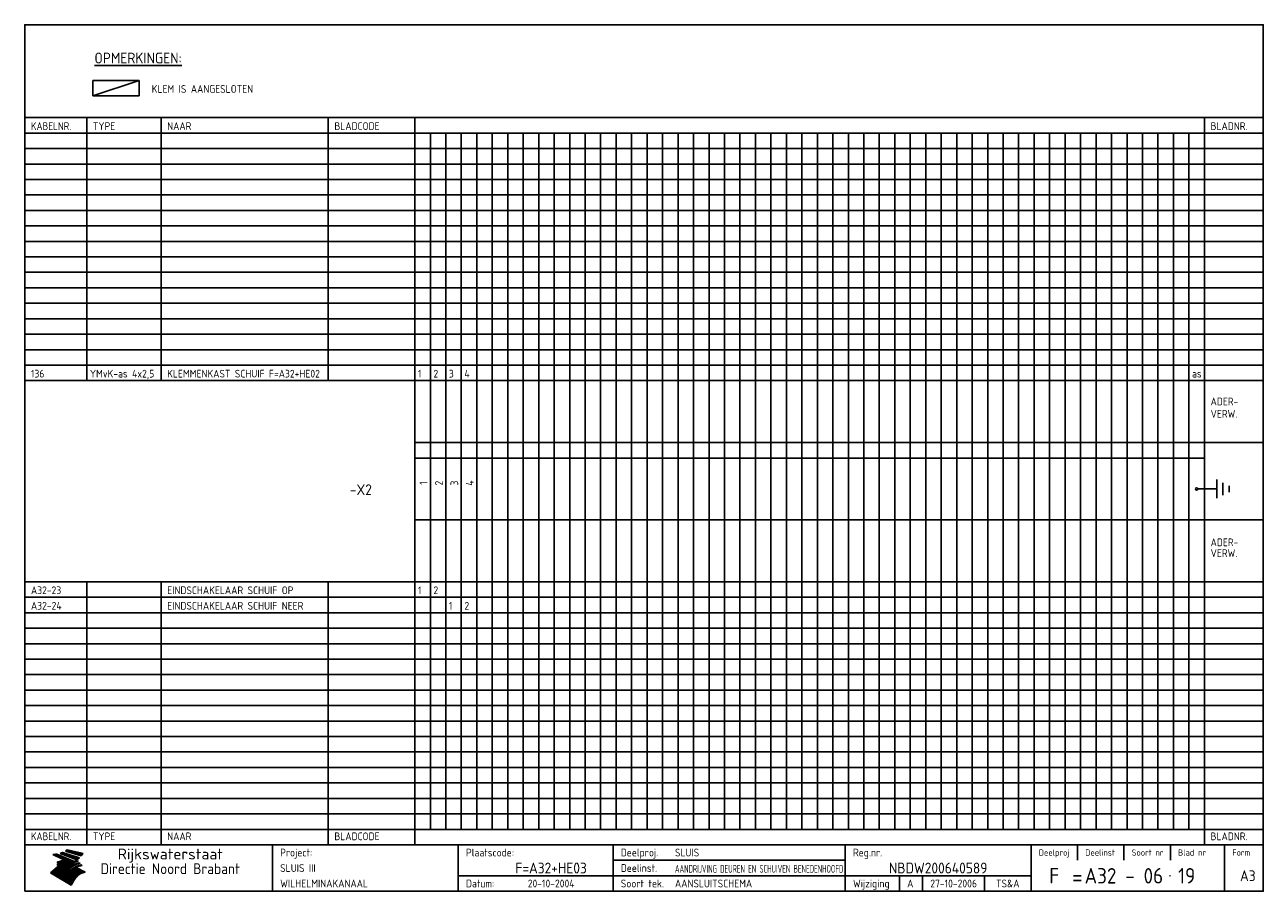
# Model space of a CAD drawing. Extents: x 10 to 410, y 10 to 290.
import ezdxf
from ezdxf.enums import TextEntityAlignment as Align

# ---------------------------------------------------------------- set-up
doc = ezdxf.new("R2010")
doc.units = 0
doc.header["$MEASUREMENT"] = 0
doc.linetypes.add('CENTRE', pattern=[50.8, 31.75, -6.35, 6.35, -6.35])
doc.layers.get('0').update_dxf_attribs({"linetype": 'CONTINUOUS'})
for name, color, linetype in [('0-25', 7, 'CONTINUOUS'), ('0-35', 2, 'CONTINUOUS'), ('0-50', 3, 'CONTINUOUS'), ('B-25', 7, 'CONTINUOUS'), ('B-35', 2, 'CONTINUOUS'), ('S-25', 7, 'CONTINUOUS'), ('S-35', 2, 'CONTINUOUS')]:
    doc.layers.add(name, color=color, linetype=linetype)
doc.styles.add('ISO', font='iso.shx')
doc.styles.get("Standard").update_dxf_attribs({"font": 'iso.shx'})

# ---------------------------------------------------------------- blocks, each defined once
blk = doc.blocks.new('rme15')
at = {"layer": '0-25'}
for p, q in [((410, 35), (10, 35)), ((410, 30), (10, 30)), ((350, 25), (350, 20)), ((365, 25), (365, 20)), ((380, 25), (380, 20)), ((200, 20), (275, 20)), ((150, 15), (335, 15)), ((292.5, 15), (292.5, 10)), ((300, 15), (300, 10)), ((320, 15), (320, 10))]:
    blk.add_line(p, q, dxfattribs=at)
at = {"layer": '0-25', "color": 7}
for p, q in [((19.1, 21.89), (25.12, 19)), ((19.1, 21.89), (25.12, 19)), ((19.17, 21.86), (20.7, 21.86)), ((19.29, 21.8), (20.83, 21.8)), ((19.4, 21.75), (20.96, 21.75)), ((19.52, 21.69), (21.09, 21.69)), ((19.64, 21.63), (21.22, 21.63)), ((19.74, 21.92), (20.56, 21.92)), ((19.75, 21.58), (21.36, 21.58)), ((19.87, 21.52), (21.49, 21.52)), ((19.99, 21.47), (21.62, 21.47)), ((20.11, 21.41), (21.75, 21.41)), ((20.22, 21.35), (21.88, 21.35)), ((20.25, 21.97), (20.43, 21.97)), ((20.34, 21.3), (22.02, 21.3)), ((20.38, 21.99), (26.02, 19.59)), ((20.38, 21.99), (26.02, 19.59)), ((20.46, 21.24), (22.15, 21.24)), ((20.57, 21.18), (22.28, 21.18)), ((20.69, 21.13), (22.41, 21.13)), ((20.81, 21.07), (22.55, 21.07)), ((20.92, 21.02), (22.68, 21.02)), ((21.04, 20.96), (22.81, 20.96)), ((21.16, 20.9), (22.94, 20.9)), ((21.27, 20.85), (23.07, 20.85)), ((21.39, 20.79), (23.21, 20.79)), ((21.47, 22.25), (26.83, 20.19)), ((21.47, 22.25), (26.83, 20.19)), ((21.49, 22.25), (23.07, 22.25)), ((21.51, 20.73), (23.34, 20.73)), ((21.6, 22.2), (23.25, 22.2)), ((21.63, 20.68), (23.47, 20.68)), ((21.65, 22.31), (22.89, 22.31)), ((21.74, 20.62), (23.6, 20.62)), ((21.75, 22.14), (23.42, 22.14)), ((21.8, 22.37), (22.71, 22.37)), ((21.86, 20.57), (23.73, 20.57)), ((21.9, 22.08), (23.6, 22.08)), ((21.94, 22.42), (22.53, 22.42)), ((21.98, 20.51), (23.87, 20.51)), ((22.04, 22.03), (23.78, 22.03)), ((22.06, 22.48), (22.36, 22.48)), ((22.09, 20.45), (24, 20.45)), ((22.18, 22.53), (27.65, 20.8)), ((22.18, 22.53), (27.65, 20.8)), ((22.19, 21.97), (23.96, 21.97)), ((22.21, 20.4), (24.13, 20.4)), ((22.33, 20.34), (24.26, 20.34)), ((22.34, 21.92), (24.13, 21.92)), ((22.37, 20), (23.08, 20)), ((22.44, 20.28), (24.4, 20.28)), ((22.48, 21.86), (24.31, 21.86)), ((22.49, 20.06), (23.04, 20.06)), ((22.56, 20.23), (24.53, 20.23)), ((22.61, 20.12), (22.93, 20.12)), ((22.63, 21.8), (24.49, 21.8)), ((22.68, 20.17), (24.66, 20.17)), ((22.71, 20.17), (22.82, 20.17)), ((23.11, 20.02), (22.77, 20.2)), ((23.11, 20.02), (22.77, 20.2)), ((22.78, 21.75), (24.67, 21.75)), ((22.79, 20.12), (24.79, 20.12)), ((22.91, 20.06), (24.92, 20.06)), ((22.92, 21.69), (24.85, 21.69)), ((23.03, 20), (25.06, 20)), ((23.07, 21.63), (25.02, 21.63)), ((23.14, 22.99), (28.22, 21.46)), ((23.14, 22.99), (28.22, 21.46)), ((23.15, 22.98), (25.33, 22.98)), ((23.22, 21.58), (25.2, 21.58)), ((23.23, 23.04), (25.09, 23.04)), ((23.32, 23.1), (24.84, 23.1)), ((23.34, 22.93), (25.57, 22.93)), ((23.36, 21.52), (25.38, 21.52)), ((23.4, 23.15), (24.6, 23.15)), ((23.49, 23.21), (24.36, 23.21)), ((23.51, 21.47), (25.56, 21.47)), ((23.52, 22.87), (25.81, 22.87)), ((23.57, 23.27), (24.12, 23.27)), ((23.64, 23.32), (23.87, 23.32)), ((23.66, 21.41), (25.74, 21.41)), ((23.7, 23.36), (28.82, 22.17)), ((23.7, 23.36), (28.82, 22.17)), ((23.71, 22.82), (26.06, 22.82)), ((23.8, 21.35), (25.91, 21.35)), ((23.9, 22.76), (26.3, 22.76)), ((23.95, 21.3), (26.09, 21.3)), ((24.09, 22.7), (26.54, 22.7)), ((24.09, 21.24), (26.27, 21.24)), ((24.24, 21.18), (26.45, 21.18)), ((24.27, 22.65), (26.78, 22.65)), ((24.39, 21.13), (26.62, 21.13)), ((24.46, 22.59), (27.03, 22.59)), ((24.53, 21.07), (26.8, 21.07)), ((24.65, 22.53), (27.27, 22.53)), ((24.68, 21.02), (26.98, 21.02)), ((24.83, 20.96), (27.16, 20.96)), ((24.84, 22.48), (27.51, 22.48)), ((24.97, 20.9), (27.34, 20.9)), ((25.02, 22.42), (27.75, 22.42)), ((25.12, 20.85), (27.51, 20.85)), ((25.21, 22.37), (28, 22.37)), ((25.27, 20.79), (27.63, 20.79)), ((25.4, 22.31), (28.24, 22.31)), ((25.41, 20.73), (27.57, 20.73)), ((25.56, 20.68), (27.51, 20.68)), ((25.58, 22.25), (28.48, 22.25)), ((25.71, 20.62), (27.44, 20.62)), ((25.77, 22.2), (28.72, 22.2)), ((25.85, 20.57), (27.37, 20.57)), ((25.96, 22.14), (28.79, 22.14)), ((26, 20.51), (27.29, 20.51)), ((26.15, 22.08), (28.75, 22.08)), ((26.15, 20.45), (27.22, 20.45)), ((26.29, 20.4), (27.14, 20.4)), ((26.33, 22.03), (28.71, 22.03)), ((26.44, 20.34), (27.06, 20.34)), ((26.52, 21.97), (28.66, 21.97)), ((26.59, 20.28), (26.97, 20.28)), ((26.71, 21.92), (28.62, 21.92)), ((26.73, 20.23), (26.89, 20.23)), ((26.9, 21.86), (28.57, 21.86)), ((27.08, 21.8), (28.52, 21.8)), ((27.27, 21.75), (28.48, 21.75)), ((27.46, 21.69), (28.43, 21.69)), ((27.65, 21.63), (28.38, 21.63)), ((27.83, 21.58), (28.33, 21.58)), ((28.02, 21.52), (28.28, 21.52)), ((28.21, 21.47), (28.22, 21.47)), ((20.58, 17.88), (18.3, 16)), ((20.58, 17.88), (18.3, 16)), ((24.94, 11.97), (18.3, 16)), ((24.94, 11.97), (18.3, 16)), ((18.31, 16.01), (20.96, 16.01)), ((18.38, 16.07), (21.46, 16.07)), ((18.45, 16.12), (21.88, 16.12)), ((18.52, 16.18), (22.15, 16.18)), ((18.59, 16.23), (22.38, 16.23)), ((18.65, 16.29), (22.58, 16.29)), ((18.72, 16.35), (22.75, 16.35)), ((18.79, 16.4), (22.91, 16.4)), ((18.86, 16.46), (20.6, 16.46)), ((18.93, 16.52), (20.6, 16.52)), ((18.99, 16.57), (20.6, 16.57)), ((19.06, 16.63), (20.6, 16.63)), ((19.13, 16.68), (20.6, 16.68)), ((19.2, 16.74), (20.6, 16.74)), ((19.27, 16.8), (20.6, 16.8)), ((19.33, 16.85), (21.07, 16.85)), ((19.4, 16.91), (21.55, 16.91)), ((19.47, 16.97), (21.88, 16.97)), ((19.54, 17.02), (22.13, 17.02)), ((19.61, 17.08), (22.34, 17.08)), ((19.67, 17.13), (20.6, 17.13)), ((19.74, 17.19), (20.6, 17.19)), ((19.81, 17.25), (20.6, 17.25)), ((19.88, 17.3), (20.6, 17.3)), ((19.95, 17.36), (20.6, 17.36)), ((20.01, 17.42), (20.6, 17.42)), ((20.08, 17.47), (20.93, 17.47)), ((20.15, 17.53), (21.26, 17.53)), ((20.22, 17.58), (21.51, 17.58)), ((20.29, 17.64), (21.72, 17.64)), ((20.35, 17.7), (21.9, 17.7)), ((20.42, 17.75), (22.07, 17.75)), ((20.49, 17.81), (22.22, 17.81)), ((20.56, 17.87), (22.36, 17.87)), ((20.6, 19.11), (20.58, 19.51)), ((20.6, 19.11), (20.58, 19.51)), ((20.58, 19.5), (22.09, 19.5)), ((20.58, 19.44), (21.95, 19.44)), ((20.59, 19.38), (21.79, 19.38)), ((20.59, 19.33), (21.62, 19.33)), ((20.59, 19.27), (21.42, 19.27)), ((20.6, 19.22), (21.2, 19.22)), ((20.6, 19.16), (20.93, 19.16)), ((20.6, 19.11), (20.69, 19.12)), ((20.6, 19.11), (20.69, 19.12)), ((20.6, 18.79), (20.77, 18.81)), ((20.6, 18.79), (20.77, 18.81)), ((20.6, 18.29), (20.6, 18.79)), ((20.6, 18.29), (20.6, 18.79)), ((20.6, 18.77), (22.46, 18.77)), ((20.6, 18.71), (22.33, 18.71)), ((20.6, 18.65), (22.19, 18.65)), ((20.6, 18.6), (22.04, 18.6)), ((20.6, 18.54), (21.87, 18.54)), ((20.6, 18.48), (21.68, 18.48)), ((20.6, 18.43), (21.46, 18.43)), ((20.6, 18.37), (21.21, 18.37)), ((20.6, 18.29), (20.88, 18.32)), ((20.6, 18.29), (20.88, 18.32)), ((20.6, 18.32), (20.87, 18.32)), ((20.6, 17.88), (20.86, 17.91)), ((20.6, 17.88), (20.86, 17.91)), ((20.6, 17.43), (20.97, 17.48)), ((20.6, 17.43), (20.97, 17.48)), ((20.6, 17.43), (20.6, 17.09)), ((20.6, 17.43), (20.6, 17.09)), ((20.6, 17.09), (21.26, 17.16)), ((20.6, 17.09), (21.26, 17.16)), ((20.6, 16.8), (21.37, 16.89)), ((20.6, 16.8), (21.37, 16.89)), ((20.6, 16.8), (20.6, 16.45)), ((20.6, 16.8), (20.6, 16.45)), ((20.6, 16.45), (21.56, 16.56)), ((20.6, 16.45), (21.56, 16.56)), ((20.6, 15.97), (21.67, 16.09)), ((20.6, 15.97), (21.67, 16.09)), ((20.7, 16.46), (23.06, 16.46)), ((20.9, 19.55), (22.23, 19.55)), ((20.9, 18.82), (22.59, 18.82)), ((20.98, 17.92), (22.5, 17.92)), ((21.02, 17.13), (22.53, 17.13)), ((21.19, 19.61), (22.35, 19.61)), ((21.2, 16.52), (23.2, 16.52)), ((21.32, 18.88), (22.71, 18.88)), ((21.32, 17.98), (22.62, 17.98)), ((21.42, 19.67), (22.47, 19.67)), ((21.47, 17.19), (22.7, 17.19)), ((21.59, 18.03), (22.74, 18.03)), ((21.61, 18.93), (22.82, 18.93)), ((21.62, 19.72), (22.59, 19.72)), ((21.72, 16.57), (23.32, 16.57)), ((21.77, 17.25), (22.85, 17.25)), ((21.8, 19.78), (22.69, 19.78)), ((21.8, 18.09), (22.85, 18.09)), ((21.84, 18.99), (22.92, 18.99)), ((21.96, 19.83), (22.79, 19.83)), ((21.99, 18.15), (22.95, 18.15)), ((22.01, 17.3), (22.99, 17.3)), ((22.03, 19.05), (23.03, 19.05)), ((22.1, 16.63), (23.44, 16.63)), ((22.11, 19.89), (22.89, 19.89)), ((22.16, 18.2), (23.05, 18.2)), ((22.21, 19.1), (23.12, 19.1)), ((22.21, 17.36), (23.12, 17.36)), ((22.24, 19.95), (22.99, 19.95)), ((22.31, 18.26), (23.15, 18.26)), ((22.36, 19.16), (23.22, 19.16)), ((22.38, 16.68), (23.56, 16.68)), ((22.39, 17.42), (23.24, 17.42)), ((22.45, 18.32), (23.24, 18.32)), ((22.51, 19.22), (23.3, 19.22)), ((22.56, 17.47), (23.36, 17.47)), ((22.59, 18.37), (23.33, 18.37)), ((22.6, 16.74), (23.66, 16.74)), ((22.64, 19.27), (23.39, 19.27)), ((22.71, 18.43), (23.42, 18.43)), ((22.71, 17.53), (23.47, 17.53)), ((22.77, 19.33), (23.47, 19.33)), ((22.79, 16.8), (23.77, 16.8)), ((22.83, 18.48), (23.5, 18.48)), ((22.84, 17.58), (23.57, 17.58)), ((22.89, 19.38), (23.55, 19.38)), ((22.94, 18.54), (23.58, 18.54)), ((22.96, 16.85), (23.86, 16.85)), ((22.97, 17.64), (23.67, 17.64)), ((23, 19.44), (23.63, 19.44)), ((23.04, 18.6), (23.66, 18.6)), ((23.1, 19.5), (23.72, 19.5)), ((23.1, 17.7), (23.77, 17.7)), ((23.12, 16.91), (23.96, 16.91)), ((23.14, 18.65), (23.74, 18.65)), ((23.15, 19.95), (25.19, 19.95)), ((23.21, 19.55), (23.8, 19.55)), ((23.21, 17.75), (23.86, 17.75)), ((23.21, 16.01), (28.9, 16.01)), ((23.24, 18.71), (23.82, 18.71)), ((23.26, 19.89), (25.32, 19.89)), ((23.26, 16.97), (24.05, 16.97)), ((23.3, 19.61), (23.88, 19.61)), ((23.32, 17.81), (23.95, 17.81)), ((23.33, 18.77), (23.91, 18.77)), ((23.37, 16.07), (29.08, 16.07)), ((23.38, 19.83), (25.45, 19.83)), ((23.39, 19.67), (23.81, 19.67)), ((23.39, 17.02), (24.14, 17.02)), ((23.42, 18.82), (23.99, 18.82)), ((23.42, 17.87), (24.03, 17.87)), ((23.45, 19.7), (23.58, 19.79)), ((23.45, 19.7), (23.58, 19.79)), ((23.48, 19.72), (23.7, 19.72)), ((23.5, 19.78), (25.58, 19.78)), ((23.51, 18.88), (24.07, 18.88)), ((23.51, 16.12), (29.27, 16.12)), ((23.52, 17.92), (24.11, 17.92)), ((23.52, 17.08), (24.22, 17.08)), ((23.54, 18.9), (24.3, 19.42)), ((23.54, 18.9), (24.3, 19.42)), ((23.56, 19.78), (23.59, 19.78)), ((23.56, 19.39), (23.9, 19.62)), ((23.56, 19.39), (23.9, 19.62)), ((23.58, 19.79), (23.9, 19.62)), ((23.58, 19.79), (23.9, 19.62)), ((23.59, 18.93), (24.15, 18.93)), ((23.61, 19.72), (25.72, 19.72)), ((23.62, 17.98), (24.2, 17.98)), ((23.63, 17.13), (24.3, 17.13)), ((23.65, 18.59), (24.62, 19.25)), ((23.65, 18.59), (24.62, 19.25)), ((29.41, 16.17), (23.65, 16.17)), ((23.67, 18.99), (24.23, 18.99)), ((23.71, 18.03), (24.28, 18.03)), ((23.73, 19.67), (25.85, 19.67)), ((23.75, 19.05), (24.32, 19.05)), ((23.75, 17.19), (24.38, 17.19)), ((23.77, 16.23), (29.47, 16.23)), ((23.79, 18.09), (24.36, 18.09)), ((23.83, 19.1), (24.4, 19.1)), ((23.85, 19.61), (25.98, 19.61)), ((23.85, 17.25), (24.46, 17.25)), ((23.88, 18.15), (24.44, 18.15)), ((23.89, 16.29), (29.36, 16.29)), ((23.92, 19.16), (24.48, 19.16)), ((23.94, 18.19), (25.23, 19.07)), ((23.94, 18.19), (25.23, 19.07)), ((23.95, 17.3), (24.55, 17.3)), ((23.96, 19.55), (25.96, 19.55)), ((23.96, 18.2), (24.53, 18.2)), ((24, 19.22), (24.56, 19.22)), ((24, 16.35), (29.24, 16.35)), ((24.04, 18.26), (24.61, 18.26)), ((24.05, 17.36), (24.63, 17.36)), ((24.06, 17.88), (25.34, 18.76)), ((24.06, 17.88), (25.34, 18.76)), ((24.08, 19.5), (25.88, 19.5)), ((24.08, 19.27), (24.58, 19.27)), ((24.11, 16.4), (29.13, 16.4)), ((24.13, 18.32), (24.69, 18.32)), ((24.14, 17.42), (24.71, 17.42)), ((24.16, 19.33), (24.47, 19.33)), ((24.2, 19.44), (25.79, 19.44)), ((24.21, 18.37), (24.77, 18.37)), ((24.21, 16.46), (29.02, 16.46)), ((24.23, 17.47), (24.79, 17.47)), ((24.24, 17.48), (25.52, 18.36)), ((24.24, 17.48), (25.52, 18.36)), ((24.25, 19.38), (24.36, 19.38)), ((24.29, 18.43), (24.85, 18.43)), ((24.3, 19.42), (24.62, 19.25)), ((24.3, 19.42), (24.62, 19.25)), ((24.31, 19.38), (25.71, 19.38)), ((24.31, 17.53), (24.87, 17.53)), ((24.31, 16.52), (28.91, 16.52)), ((24.35, 17.17), (25.64, 18.05)), ((24.35, 17.17), (25.64, 18.05)), ((24.37, 18.48), (24.94, 18.48)), ((24.39, 17.58), (24.96, 17.58)), ((24.4, 16.57), (28.79, 16.57)), ((24.43, 19.33), (25.62, 19.33)), ((24.45, 18.54), (25.02, 18.54)), ((24.47, 17.64), (25.04, 17.64)), ((24.49, 16.63), (28.68, 16.63)), ((24.54, 18.6), (25.1, 18.6)), ((24.55, 19.27), (25.54, 19.27)), ((24.56, 17.7), (25.12, 17.7)), ((24.57, 16.68), (28.57, 16.68)), ((24.62, 18.65), (25.18, 18.65)), ((24.63, 16.72), (25.91, 17.6)), ((24.63, 16.72), (25.91, 17.6)), ((24.64, 17.75), (25.2, 17.75)), ((24.66, 16.74), (28.45, 16.74)), ((24.67, 19.22), (25.45, 19.22)), ((24.7, 18.71), (25.27, 18.71)), ((24.72, 17.81), (25.29, 17.81)), ((24.74, 16.8), (28.34, 16.8)), ((24.78, 19.16), (25.37, 19.16)), ((24.78, 18.77), (25.34, 18.77)), ((24.8, 17.87), (25.37, 17.87)), ((24.82, 16.85), (28.23, 16.85)), ((24.87, 18.82), (25.4, 18.82)), ((24.89, 17.92), (25.45, 17.92)), ((24.9, 19.1), (25.28, 19.1)), ((24.9, 16.91), (28.11, 16.91)), ((24.95, 18.88), (25.45, 18.88)), ((24.97, 17.98), (25.53, 17.98)), ((24.99, 16.97), (28, 16.97)), ((25.02, 19.05), (25.2, 19.05)), ((25.03, 18.93), (25.51, 18.93)), ((25.05, 18.03), (25.61, 18.03)), ((25.07, 17.02), (27.89, 17.02)), ((25.11, 18.99), (25.57, 18.99)), ((26.02, 19.59), (25.12, 19)), ((26.02, 19.59), (25.12, 19)), ((25.13, 18.09), (25.68, 18.09)), ((25.15, 17.08), (27.77, 17.08)), ((25.19, 19.05), (25.63, 19.05)), ((25.21, 18.15), (25.75, 18.15)), ((25.23, 17.13), (27.66, 17.13)), ((25.26, 19.1), (25.7, 19.1)), ((25.3, 18.2), (25.82, 18.2)), ((25.31, 17.19), (27.55, 17.19)), ((25.33, 19.16), (25.77, 19.16)), ((25.38, 18.26), (25.89, 18.26)), ((25.39, 19.22), (25.85, 19.22)), ((25.4, 17.25), (27.43, 17.25)), ((25.46, 18.32), (25.97, 18.32)), ((25.47, 19.27), (25.93, 19.27)), ((25.48, 17.3), (27.32, 17.3)), ((25.54, 19.33), (26.03, 19.33)), ((25.54, 18.37), (26.06, 18.37)), ((25.56, 17.36), (27.21, 17.36)), ((25.62, 18.43), (26.14, 18.43)), ((25.63, 19.38), (26.13, 19.38)), ((25.64, 17.42), (27.1, 17.42)), ((25.7, 18.48), (26.24, 18.48)), ((25.72, 19.44), (26.24, 19.44)), ((25.73, 17.47), (26.98, 17.47)), ((25.79, 18.54), (26.34, 18.54)), ((25.81, 17.53), (26.87, 17.53)), ((25.82, 19.5), (26.36, 19.5)), ((25.89, 18.6), (26.46, 18.6)), ((25.89, 17.58), (26.76, 17.58)), ((25.93, 19.55), (26.53, 19.55)), ((25.96, 17.64), (26.64, 17.64)), ((25.99, 18.65), (26.58, 18.65)), ((26.04, 17.7), (26.59, 17.7)), ((26.06, 19.61), (26.85, 19.61)), ((26.1, 18.71), (26.72, 18.71)), ((26.12, 17.75), (26.67, 17.75)), ((26.2, 17.81), (26.76, 17.81)), ((26.21, 19.67), (27.23, 19.67)), ((26.23, 18.77), (26.89, 18.77)), ((26.29, 17.87), (26.86, 17.87)), ((26.37, 18.82), (27.09, 18.82)), ((26.39, 17.92), (26.97, 17.92)), ((26.44, 19.72), (27.18, 19.72)), ((26.49, 17.98), (27.09, 17.98)), ((26.53, 18.88), (27.34, 18.88)), ((26.56, 17.68), (29.54, 16.2)), ((26.56, 17.68), (29.54, 16.2)), ((26.6, 18.03), (27.22, 18.03)), ((26.72, 18.09), (27.38, 18.09)), ((26.73, 18.93), (27.66, 18.93)), ((26.85, 18.15), (27.56, 18.15)), ((26.99, 18.99), (27.9, 18.99)), ((27, 18.2), (27.8, 18.2)), ((27.13, 19.78), (27.25, 19.64)), ((27.13, 19.78), (27.25, 19.64)), ((27.18, 18.26), (28.13, 18.26)), ((27.26, 19.05), (27.84, 19.05)), ((27.39, 18.32), (28.47, 18.32)), ((27.7, 18.37), (28.49, 18.37)), ((27.78, 19.1), (27.93, 18.96)), ((27.78, 19.1), (27.93, 18.96)), ((28, 18.43), (28.44, 18.43)), ((28.29, 15.83), (29.54, 16.2)), ((28.29, 15.83), (29.54, 16.2)), ((28.39, 18.48), (28.54, 18.32)), ((28.39, 18.48), (28.54, 18.32)), ((29.54, 16.2), (29.45, 16.17)), ((29.54, 16.2), (29.45, 16.17)), ((29.46, 16.18), (29.47, 16.18)), ((18.38, 15.95), (20.6, 15.95)), ((18.47, 15.9), (20.6, 15.9)), ((18.57, 15.84), (20.6, 15.84)), ((18.66, 15.78), (20.6, 15.78)), ((18.75, 15.73), (20.6, 15.73)), ((18.85, 15.67), (20.6, 15.67)), ((18.94, 15.62), (20.6, 15.62)), ((19.03, 15.56), (27.83, 15.56)), ((19.12, 15.5), (27.75, 15.5)), ((19.22, 15.45), (27.66, 15.45)), ((19.31, 15.39), (27.58, 15.39)), ((19.4, 15.33), (27.5, 15.33)), ((19.49, 15.28), (27.43, 15.28)), ((19.59, 15.22), (27.36, 15.22)), ((19.68, 15.17), (27.29, 15.17)), ((19.77, 15.11), (27.22, 15.11)), ((19.86, 15.05), (27.15, 15.05)), ((19.96, 15), (27.09, 15)), ((20.05, 14.94), (27.02, 14.94)), ((20.14, 14.88), (26.96, 14.88)), ((20.24, 14.83), (26.9, 14.83)), ((20.33, 14.77), (26.84, 14.77)), ((20.42, 14.72), (26.79, 14.72)), ((20.51, 14.66), (26.73, 14.66)), ((20.6, 15.97), (20.6, 15.58)), ((20.6, 15.97), (20.6, 15.58)), ((20.6, 15.58), (21.95, 15.73)), ((20.6, 15.58), (21.95, 15.73)), ((20.61, 14.6), (26.68, 14.6)), ((20.7, 14.55), (26.62, 14.55)), ((20.79, 14.49), (26.57, 14.49)), ((20.88, 14.43), (26.52, 14.43)), ((20.94, 15.62), (27.92, 15.62)), ((20.98, 14.38), (26.47, 14.38)), ((21.07, 14.32), (26.42, 14.32)), ((21.16, 14.27), (26.38, 14.27)), ((21.25, 14.21), (26.33, 14.21)), ((21.35, 14.15), (26.29, 14.15)), ((21.44, 14.1), (26.24, 14.1)), ((21.45, 15.67), (28.01, 15.67)), ((21.53, 14.04), (26.2, 14.04)), ((21.63, 13.98), (26.16, 13.98)), ((21.72, 13.93), (26.12, 13.93)), ((21.81, 13.87), (26.08, 13.87)), ((21.9, 13.82), (26.04, 13.82)), ((21.96, 15.73), (28.11, 15.73)), ((22, 13.76), (26, 13.76)), ((22.09, 13.7), (25.96, 13.7)), ((22.18, 13.65), (25.93, 13.65)), ((22.27, 13.59), (25.89, 13.59)), ((22.34, 15.78), (28.21, 15.78)), ((22.37, 13.53), (25.86, 13.53)), ((22.46, 13.48), (25.82, 13.48)), ((22.55, 13.42), (25.79, 13.42)), ((22.62, 15.84), (28.33, 15.84)), ((22.65, 13.37), (25.76, 13.37)), ((22.74, 13.31), (25.73, 13.31)), ((22.83, 13.25), (25.69, 13.25)), ((22.84, 15.9), (28.52, 15.9)), ((22.92, 13.2), (25.66, 13.2)), ((23.02, 13.14), (25.63, 13.14)), ((23.04, 15.95), (28.71, 15.95)), ((23.11, 13.08), (25.59, 13.08)), ((23.2, 13.03), (25.56, 13.03)), ((23.29, 12.97), (25.53, 12.97)), ((23.39, 12.92), (25.5, 12.92)), ((23.48, 12.86), (25.46, 12.86)), ((23.57, 12.8), (25.43, 12.8)), ((23.66, 12.75), (25.4, 12.75)), ((23.76, 12.69), (25.36, 12.69)), ((23.85, 12.63), (25.33, 12.63)), ((23.94, 12.58), (25.3, 12.58)), ((24.04, 12.52), (25.26, 12.52)), ((24.13, 12.47), (25.23, 12.47)), ((24.22, 12.41), (25.2, 12.41)), ((24.31, 12.35), (25.17, 12.35)), ((24.41, 12.3), (25.13, 12.3)), ((24.5, 12.24), (25.1, 12.24)), ((24.59, 12.18), (25.07, 12.18)), ((24.68, 12.13), (25.03, 12.13)), ((24.78, 12.07), (25, 12.07)), ((24.87, 12.02), (24.97, 12.02)), ((24.94, 11.97), (25.81, 13.45)), ((24.94, 11.97), (25.81, 13.45))]:
    blk.add_line(p, q, dxfattribs=at)
for centre, radius, start, end in [((19.15, 29.7), 7.8, 269.6055, 279.0886), ((19.15, 29.7), 7.8, 269.6055, 279.0886), ((19.93, 25.38), 5.91, 276.3402, 298.7463), ((19.93, 25.38), 5.91, 276.3402, 298.7463), ((19.84, 25.09), 6.03, 278.129, 302.868), ((19.84, 25.09), 6.03, 278.129, 302.868), ((19.84, 27.26), 5.27, 288.0217, 296.3084), ((19.84, 27.26), 5.27, 288.0217, 296.3084), ((20.49, 27.56), 5.28, 300.0654, 307.393), ((20.49, 27.56), 5.28, 300.0654, 307.393), ((24.11, 24.7), 5.26, 301.1147, 312.2814), ((24.11, 24.7), 5.26, 301.1147, 312.2814), ((21.95, 27.32), 8.59, 316.9248, 323.1399), ((21.95, 27.32), 8.59, 316.9248, 323.1399), ((20.21, 23.78), 5.91, 273.6149, 304.3803), ((20.21, 23.78), 5.91, 273.6149, 304.3803), ((20.35, 24.56), 5.76, 274.164, 302.5474), ((20.35, 24.56), 5.76, 274.164, 302.5474), ((20.05, 24.28), 6.02, 277.9472, 305.7139), ((20.05, 24.28), 6.02, 277.9472, 305.7139), ((20.04, 23.49), 6.09, 278.8115, 306.4242), ((20.04, 23.49), 6.09, 278.8115, 306.4242), ((20.53, 23.07), 5.96, 277.0519, 304.973), ((20.53, 23.07), 5.96, 277.0519, 304.973), ((20.72, 22.76), 5.91, 276.3402, 304.3803), ((20.72, 22.76), 5.91, 276.3402, 304.3803), ((21.06, 22.34), 5.81, 274.9043, 303.1745), ((21.06, 22.34), 5.81, 274.9043, 303.1745), ((20.82, 22.06), 6.04, 278.1111, 305.8489), ((20.82, 22.06), 6.04, 278.1111, 305.8489), ((21.3, 21.6), 5.91, 276.3402, 304.3803), ((21.3, 21.6), 5.91, 276.3402, 304.3803), ((27.05, 17.17), 2.63, 107.4286, 133.7799), ((27.05, 17.17), 2.63, 107.4286, 133.7799), ((27.45, 16.91), 2.81, 110.4143, 138.7411), ((27.45, 16.91), 2.81, 110.4143, 138.7411), ((27.57, 15.64), 3.4, 98.1566, 126.9045), ((27.57, 15.64), 3.4, 98.1566, 126.9045), ((27.91, 15.54), 3.39, 100.5835, 132.088), ((27.91, 15.54), 3.39, 100.5835, 132.088), ((28.21, 14.74), 3.67, 95.7581, 128.7216), ((28.21, 14.74), 3.67, 95.7581, 128.7216), ((27.01, 16.84), 2.93, 87.7348, 104.8316), ((27.01, 16.84), 2.93, 87.7348, 104.8316), ((27.37, 15.71), 3.93, 91.7838, 103.2817), ((27.37, 15.71), 3.93, 91.7838, 103.2817), ((28.4, 15.05), 3.21, 96.3886, 125.0052), ((28.4, 15.05), 3.21, 96.3886, 125.0052), ((27.82, 16.31), 2.8, 90.634, 105.1984), ((27.82, 16.31), 2.8, 90.634, 105.1984), ((28.19, 15.04), 3.93, 93.8342, 103.2817), ((28.19, 15.04), 3.93, 93.8342, 103.2817), ((28.58, 15.69), 2.8, 93.8141, 105.1984), ((28.58, 15.69), 2.8, 93.8141, 105.1984), ((28.95, 14.41), 3.93, 96.0135, 103.2817), ((28.95, 14.41), 3.93, 96.0135, 103.2817), ((31.24, 10.26), 6.3, 117.9568, 149.6251), ((31.24, 10.26), 6.3, 117.9568, 149.6251)]:
    blk.add_arc(centre, radius, start, end, dxfattribs=at)
at = {"layer": '0-35'}
for p, q in [((90, 25), (90, 10)), ((150, 25), (150, 10)), ((200, 25), (200, 10)), ((275, 25), (275, 10)), ((335, 25), (335, 10)), ((397.5, 25), (397.5, 10))]:
    blk.add_line(p, q, dxfattribs=at)
at = {"layer": '0-50'}
for p, q in [((10, 25), (410, 25)), ((348.75, 15), (351.25, 15)), ((348.75, 13.5), (351.25, 13.5))]:
    blk.add_line(p, q, dxfattribs=at)
blk.add_lwpolyline([(10, 10), (410, 10), (410, 290), (10, 290)], close=True, dxfattribs=at)
at = {"layer": '0-50', "const_width": 0.25}
blk.add_lwpolyline([(379.75, 15, 1), (380, 15, 1)], format="xyb", close=True, dxfattribs=at)
at = {"layer": '0-25', "style": 'ISO'}
for s, height, p in [('Project:', 2.5, (92.5, 22.5)), ('Plaatscode:', 2.5, (152.5, 22.5)), ('Deelproj.', 2.5, (202.5, 22.5)), ('Reg.nr.', 2.5, (277.5, 22.5)), ('Deelproj', 2, (337.5, 22.5)), ('Deelinst', 2, (352.5, 22.5)), ('Soort nr', 2, (367.5, 22.5)), ('Blad nr', 2, (382.5, 22.5)), ('Form', 2, (400, 22.5)), ('Deelinst.', 2.5, (202.5, 17.5)), ('Datum:', 2.5, (152.5, 12.5)), ('Soort tek.', 2.5, (202.5, 12.5)), ('Wijziging', 2.5, (277.5, 12.5))]:
    blk.add_text(s, height=height, dxfattribs=at).set_placement(p, align=Align.MIDDLE_LEFT)
for tag, height, p in [('N', 2.5, (220, 22.5)), ('B', 2.5, (92.5, 17.5)), ('P', 1.8, (220, 17.5)), ('C', 2.5, (92.5, 12.5)), ('U', 2.5, (220, 12.5)), ('REV', 2.5, (295, 12.5))]:
    blk.add_attdef(tag, text='', height=height, dxfattribs=at).set_placement(p, align=Align.MIDDLE_LEFT)
for tag, p in [('W', (180, 12.5)), ('Z', (310, 12.5)), ('Y', (327.5, 12.5))]:
    blk.add_attdef(tag, text='', height=2.5, dxfattribs=at).set_placement(p, align=Align.MIDDLE)
at = {"layer": '0-35', "style": 'ISO', "width": 1.182609}
blk.add_text('Rijkswaterstaat', height=3.5, dxfattribs=at).set_placement((40, 20.28), (74, 20.28), align=Align.FIT)
at = {"layer": '0-35', "color": 2, "style": 'ISO', "width": 1.016949}
blk.add_text('Directie Noord Brabant', height=3.5, dxfattribs=at).set_placement((34.5, 15.53), (79.5, 15.53), align=Align.FIT)
at = {"layer": '0-35', "style": 'ISO'}
blk.add_attdef('X', text='', height=3.5, dxfattribs=at).set_placement((180, 17.5), align=Align.MIDDLE_CENTER)
blk.add_attdef('RNR', text='', height=3.5, dxfattribs=at).set_placement((305, 17.5), align=Align.MIDDLE)
blk.add_attdef('FORM', text='', height=3.5, dxfattribs=at).set_placement((402.5, 15), align=Align.MIDDLE_LEFT)
at = {"layer": '0-50', "style": 'ISO'}
for tag, p in [('M', (342.5, 15)), ('O', (365, 15))]:
    blk.add_attdef(tag, text='', height=5, dxfattribs=at).set_placement(p, align=Align.MIDDLE)
blk.add_attdef('Q', text='', height=5, dxfattribs=at).set_placement((382.5, 15), align=Align.MIDDLE_LEFT)

msp = doc.modelspace()

# ---------------------------------------------------------------- linework, layer by layer
at = {"linetype": 'CENTRE'}
msp.add_line((151, 175), (151, 161), dxfattribs=at)
msp.add_line((136, 150), (391, 150))
at = {"layer": 'S-25'}
for p, q in [((32, 272), (32, 267)), ((47, 272), (32, 272)), ((32, 267), (47, 272)), ((47, 267), (47, 272)), ((32, 267), (47, 267)), ((10, 260), (410, 260)), ((10, 255), (410, 255)), ((141, 255), (141, 175)), ((146, 255), (146, 175)), ((151, 255), (151, 175)), ((156, 255), (156, 175)), ((161, 255), (161, 30)), ((166, 255), (166, 175)), ((171, 255), (171, 175)), ((176, 255), (176, 175)), ((181, 255), (181, 175)), ((186, 255), (186, 30)), ((191, 255), (191, 175)), ((196, 255), (196, 175)), ((201, 255), (201, 175)), ((206, 255), (206, 175)), ((211, 255), (211, 30)), ((216, 255), (216, 175)), ((221, 255), (221, 175)), ((226, 255), (226, 175)), ((231, 255), (231, 175)), ((236, 255), (236, 30)), ((241, 255), (241, 175)), ((246, 255), (246, 175)), ((251, 255), (251, 175)), ((256, 255), (256, 175)), ((261, 255), (261, 30)), ((266, 255), (266, 175)), ((271, 255), (271, 175)), ((276, 255), (276, 175)), ((281, 255), (281, 175)), ((286, 255), (286, 30)), ((291, 255), (291, 175)), ((296, 255), (296, 175)), ((301, 255), (301, 175)), ((306, 255), (306, 175)), ((311, 255), (311, 30)), ((316, 255), (316, 175)), ((321, 255), (321, 175)), ((326, 255), (326, 175)), ((331, 255), (331, 175)), ((336, 255), (336, 30)), ((341, 255), (341, 175)), ((346, 255), (346, 175)), ((351, 255), (351, 175)), ((356, 255), (356, 175)), ((361, 255), (361, 30)), ((366, 255), (366, 175)), ((371, 255), (371, 175)), ((376, 255), (376, 175)), ((381, 255), (381, 175)), ((386, 255), (386, 30)), ((10, 250), (410, 250)), ((10, 245), (410, 245)), ((10, 240), (410, 240)), ((10, 235), (410, 235)), ((10, 230), (410, 230)), ((10, 225), (410, 225)), ((10, 220), (410, 220)), ((10, 215), (410, 215)), ((10, 210), (410, 210)), ((10, 205), (410, 205)), ((10, 200), (410, 200)), ((10, 195), (410, 195)), ((10, 190), (410, 190)), ((10, 185), (410, 185)), ((10, 180), (410, 180)), ((10, 175), (410, 175)), ((141, 175), (141, 110)), ((146, 175), (146, 110)), ((151, 175), (151, 110)), ((156, 175), (156, 110)), ((166, 175), (166, 110)), ((171, 175), (171, 110)), ((176, 175), (176, 110)), ((181, 175), (181, 110)), ((191, 175), (191, 110)), ((196, 175), (196, 110)), ((201, 175), (201, 110)), ((206, 175), (206, 110)), ((216, 175), (216, 110)), ((221, 175), (221, 110)), ((226, 175), (226, 110)), ((231, 175), (231, 110)), ((241, 175), (241, 110)), ((246, 175), (246, 110)), ((251, 175), (251, 110)), ((256, 175), (256, 110)), ((266, 175), (266, 110)), ((271, 175), (271, 110)), ((276, 175), (276, 110)), ((281, 175), (281, 110)), ((291, 175), (291, 110)), ((296, 175), (296, 110)), ((301, 175), (301, 110)), ((306, 175), (306, 110)), ((316, 175), (316, 110)), ((321, 175), (321, 110)), ((326, 175), (326, 110)), ((331, 175), (331, 110)), ((341, 175), (341, 110)), ((346, 175), (346, 110)), ((351, 175), (351, 110)), ((356, 175), (356, 110)), ((366, 175), (366, 110)), ((371, 175), (371, 110)), ((376, 175), (376, 110)), ((381, 175), (381, 110)), ((389, 140), (395, 140)), ((395, 143), (395, 137)), ((397, 142), (397, 138)), ((399, 141), (399, 139)), ((10, 110), (410, 110)), ((141, 110), (141, 30)), ((146, 110), (146, 30)), ((151, 110), (151, 30)), ((156, 110), (156, 30)), ((166, 110), (166, 30)), ((171, 110), (171, 30)), ((176, 110), (176, 30)), ((181, 110), (181, 30)), ((191, 110), (191, 30)), ((196, 110), (196, 30)), ((201, 110), (201, 30)), ((206, 110), (206, 30)), ((216, 110), (216, 30)), ((221, 110), (221, 30)), ((226, 110), (226, 30)), ((231, 110), (231, 30)), ((241, 110), (241, 30)), ((246, 110), (246, 30)), ((251, 110), (251, 30)), ((256, 110), (256, 30)), ((266, 110), (266, 30)), ((271, 110), (271, 30)), ((276, 110), (276, 30)), ((281, 110), (281, 30)), ((291, 110), (291, 30)), ((296, 110), (296, 30)), ((301, 110), (301, 30)), ((306, 110), (306, 30)), ((316, 110), (316, 30)), ((321, 110), (321, 30)), ((326, 110), (326, 30)), ((331, 110), (331, 30)), ((341, 110), (341, 30)), ((346, 110), (346, 30)), ((351, 110), (351, 30)), ((356, 110), (356, 30)), ((366, 110), (366, 30)), ((371, 110), (371, 30)), ((376, 110), (376, 30)), ((381, 110), (381, 30)), ((10, 105), (410, 105)), ((10, 100), (410, 100)), ((10, 95), (410, 95)), ((10, 90), (410, 90)), ((10, 85), (410, 85)), ((10, 80), (410, 80)), ((10, 75), (410, 75)), ((10, 70), (410, 70)), ((10, 65), (410, 65)), ((10, 60), (410, 60)), ((10, 55), (410, 55)), ((10, 50), (410, 50)), ((10, 45), (410, 45)), ((10, 40), (410, 40)), ((10, 35), (410, 35)), ((10, 30), (410, 30))]:
    msp.add_line(p, q, dxfattribs=at)
for start, end in [(0, 180), (180, 0)]:
    msp.add_arc((388.5, 140), 0.375, start, end, dxfattribs=at)
at = {"layer": 'S-35'}
for p, q in [((30, 260), (30, 175)), ((54, 260), (54, 175)), ((108, 260), (108, 175)), ((136, 260), (136, 25)), ((391, 260), (391, 25)), ((136, 155), (410, 155)), ((136, 130), (410, 130)), ((30, 110), (30, 25)), ((54, 110), (54, 25)), ((108, 110), (108, 25))]:
    msp.add_line(p, q, dxfattribs=at)

# ---------------------------------------------------------------- block references
at = {"linetype": 'CENTRE'}
ref = msp.add_blockref('rme15', (0, 0), dxfattribs=at)
ref.add_attrib('B', 'SLUIS III', dxfattribs={"layer": '0-25', "height": 2.5, "style": 'ISO'}).set_placement((92.5, 17.5), align=Align.MIDDLE_LEFT)
ref.add_attrib('C', 'WILHELMINAKANAAL', dxfattribs={"layer": '0-25', "height": 2.5, "style": 'ISO'}).set_placement((92.5, 12.5), align=Align.MIDDLE_LEFT)
ref.add_attrib('N', 'SLUIS', dxfattribs={"layer": '0-25', "height": 2.5, "style": 'ISO'}).set_placement((220, 22.5), align=Align.MIDDLE_LEFT)
ref.add_attrib('U', 'AANSLUITSCHEMA', dxfattribs={"layer": '0-25', "height": 2.5, "style": 'ISO'}).set_placement((220, 12.5), align=Align.MIDDLE_LEFT)
ref.add_attrib('M', 'F', dxfattribs={"layer": '0-50', "height": 5, "style": 'ISO'}).set_placement((342.5, 15), align=Align.MIDDLE)
ref.add_attrib('O', 'A32 - 06', dxfattribs={"layer": '0-50', "height": 5, "style": 'ISO'}).set_placement((365, 15), align=Align.MIDDLE)
ref.add_attrib('Q', '19', dxfattribs={"layer": '0-50', "height": 5, "style": 'ISO'}).set_placement((382.5, 15), align=Align.MIDDLE_LEFT)
ref.add_attrib('X', 'F=A32+HE03', dxfattribs={"layer": '0-35', "height": 3.5, "style": 'ISO'}).set_placement((180, 17.5), align=Align.MIDDLE_CENTER)
ref.add_attrib('RNR', 'NBDW200640589', dxfattribs={"layer": '0-35', "height": 3.5, "style": 'ISO'}).set_placement((305, 17.5), align=Align.MIDDLE)
ref.add_attrib('W', '20-10-2004', dxfattribs={"layer": '0-25', "height": 2.5, "style": 'ISO'}).set_placement((180, 12.5), align=Align.MIDDLE)
ref.add_attrib('FORM', 'A3', dxfattribs={"layer": '0-35', "height": 3.5, "style": 'ISO'}).set_placement((402.5, 15), align=Align.MIDDLE_LEFT)
ref.add_attrib('REV', 'A', dxfattribs={"layer": '0-25', "height": 2.5, "style": 'ISO'}).set_placement((295, 12.5), align=Align.MIDDLE_LEFT)
ref.add_attrib('Z', '27-10-2006', dxfattribs={"layer": '0-25', "height": 2.5, "style": 'ISO'}).set_placement((310, 12.5), align=Align.MIDDLE)
ref.add_attrib('Y', 'TS&A', dxfattribs={"layer": '0-25', "height": 2.5, "style": 'ISO'}).set_placement((327.5, 12.5), align=Align.MIDDLE)

# ---------------------------------------------------------------- texts
at = {"layer": 'B-25'}
for s, p in [('KLEM IS AANGESLOTEN', (51, 268)), ('TYPE', (32, 256)), ('NAAR', (56, 256)), ('BLADCODE', (110, 256)), ('BLADNR.', (393, 256)), ('136', (12, 176)), ('YMvK-as 4x2,5', (31, 176)), ('KLEMMENKAST SCHUIF F=A32+HE02', (56, 176)), ('1', (137, 176)), ('2', (142, 176)), ('3', (147, 176)), ('4', (152, 176)), ('as', (387, 176)), ('ADER-', (393, 167)), ('VERW.', (393, 163)), ('ADER-', (393, 121.5)), ('VERW.', (393, 118)), ('A32-23', (12, 106)), ('EINDSCHAKELAAR SCHUIF OP', (56, 106)), ('1', (137, 106)), ('2', (142, 106)), ('A32-24', (12, 101)), ('EINDSCHAKELAAR SCHUIF NEER', (56, 101)), ('1', (147, 101)), ('2', (152, 101)), ('TYPE', (32, 26.5)), ('NAAR', (56, 26.5)), ('BLADCODE', (110, 26.5)), ('BLADNR.', (393, 26.5))]:
    msp.add_text(s, height=2.5, dxfattribs=at).set_placement(p)
at = {"layer": 'B-25', "width": 1.070588}
for p, p2 in [((12, 256), (25, 256)), ((12, 26.5), (25, 26.5))]:
    msp.add_text('KABELNR.', height=2.5, dxfattribs=at).set_placement(p, p2, align=Align.FIT)
at = {"layer": 'B-25'}
for s, p in [('1', (140, 141.9)), ('2', (145, 141.9)), ('3', (150, 141.9)), ('4', (155, 141.9))]:
    msp.add_text(s, height=2.5, rotation=90, dxfattribs=at).set_placement(p, align=Align.CENTER)
at = {"layer": 'B-25', "style": 'ISO', "width": 0.767412}
msp.add_text('AANDRIJVING DEUREN EN SCHUIVEN BENEDENHOOFD', height=2.5, dxfattribs=at).set_placement((220, 16), (274.4, 16), align=Align.FIT)
at = {"layer": 'B-35'}
for s, p in [('%%UOPMERKINGEN:', (32.5, 277.5)), ('-X2', (115, 138))]:
    msp.add_text(s, height=3.5, dxfattribs=at).set_placement(p)

doc.saveas('drawing.dxf')
